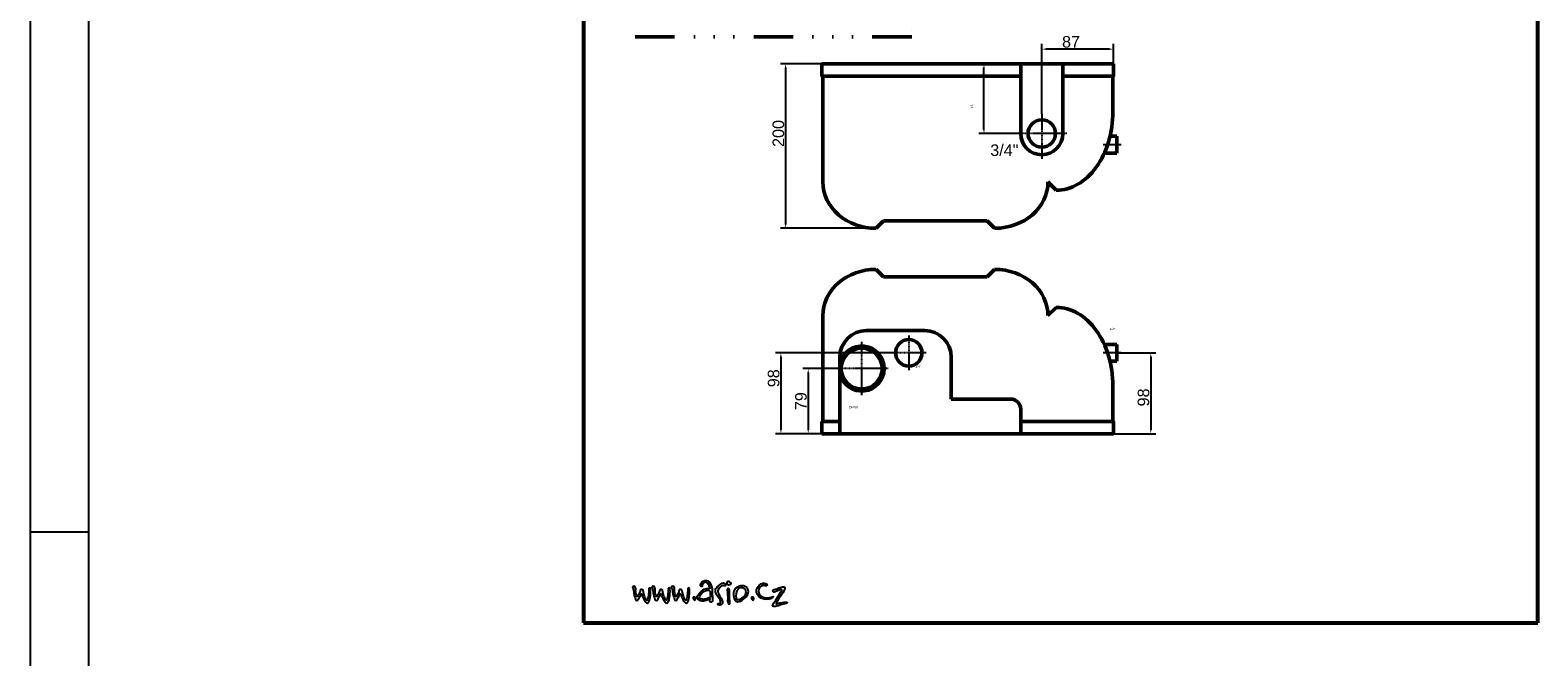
# Model space of a CAD drawing. Header units: millimetres. Extents: x 198383 to 706415, y -768832 to -310514.
# Tile 3 of 40: x 198623 to 208311, y -375305 to -371279. Entities that reach past the tile are written whole.
import ezdxf
from ezdxf.enums import TextEntityAlignment as Align

# ---------------------------------------------------------------- set-up
doc = ezdxf.new("R2010")
doc.units = ezdxf.units.MM
doc.linetypes.add('CHAIN', pattern=[0.3543, 0.2362, -0.0295, 0.0591, -0.0295])
doc.linetypes.add('DIVIDE5', pattern=[38.1, 12.7, -6.35, 0, -6.35, 0, -6.35, 0, -6.35])
for name, color, linetype in [('AS-Koty', 7, 'Continuous'), ('AS-Ramecek', 9, 'Continuous'), ('AS_ZNACKA', 4, 'Continuous'), ('Vrstva 1', 7, 'Continuous')]:
    doc.layers.add(name, color=color, linetype=linetype)
for name, color, linetype, lineweight in [('Bemaßungen(DIN)', 7, 'Continuous', 25), ('Mittellinie(DIN)', 7, 'Continuous', 25), ('Mittelpunktmarkierung(DIN)', 7, 'Continuous', 25), ('Sichtbare Kanten(DIN)', 7, 'Continuous', 50), ('Skizziergeometrie(DIN)', 7, 'Continuous', 50), ('SRAFY', 9, 'Continuous', 0), ('Symbole(DIN)', 7, 'Continuous', 25), ('ZTI-DSP-formaty', 102, 'Continuous', 25), ('ZTI-DSP-potr_uzitkova', 142, 'DIVIDE5', 50)]:
    doc.layers.add(name, color=color, linetype=linetype, lineweight=lineweight)
doc.styles.add('Aktuell-DIN', font='arial.ttf')
doc.styles.add('ARIAL', font='IC-SIMPLEX.SHX', dxfattribs={"width": 0.8})
doc.styles.add('Castelar', font='CASTELAR.TTF')
doc.styles.add('DIN - Andere-03', font='arial.ttf')

# ---------------------------------------------------------------- blocks, each defined once
blk = doc.blocks.new('*U847', base_point=(44572.5, 0))
at = {"layer": 'ZTI-DSP-formaty', "linetype": 'Continuous', "ltscale": 15}
for p, q in [((0, 31407.75), (0, 0)), ((375, 31032.75), (375, 375)), ((0, 22275), (375, 22275))]:
    blk.add_line(p, q, dxfattribs=at)
blk = doc.blocks.new('ram_samotny')
at = {"layer": 'AS-Ramecek', "lineweight": 53}
for p, q in [((-5775, 8167.5), (-5775, 0)), ((0, 0), (0, 8167.5)), ((-5775, 0), (0, 0))]:
    blk.add_line(p, q, dxfattribs=at)
at = {"layer": 'Vrstva 1', "color": 156}
for points, knots in [([(-5474.9, 205.8), (-5476.4, 207.9), (-5479.5, 211.4), (-5479.1, 214.7), (-5479.1, 214.7), (-5478.4, 219.6), (-5470.9, 223), (-5466.2, 221), (-5466.2, 221), (-5462.6, 219.4), (-5461.5, 217), (-5460.6, 213.1), (-5460.6, 213.1), (-5459.8, 209.2), (-5458.7, 205.7), (-5459.4, 200.4), (-5459.4, 200.4), (-5460.1, 195.1), (-5459.8, 182.3), (-5457, 173.5), (-5457, 173.5), (-5454.2, 164.7), (-5454.5, 160.6), (-5452.1, 159.7), (-5452.1, 159.7), (-5449.7, 158.7), (-5450.4, 158.4), (-5448.5, 160.5), (-5448.5, 160.5), (-5446.5, 162.6), (-5445.7, 165.1), (-5442.8, 170.3), (-5442.8, 170.3), (-5439.8, 175.5), (-5437, 180.6), (-5436.2, 182.7), (-5436.2, 182.7), (-5435.4, 184.8), (-5433.7, 190.6), (-5433.1, 192.3), (-5433.1, 192.3), (-5432.6, 193.9), (-5432.9, 203.7), (-5423.4, 202.1), (-5423.4, 202.1), (-5413.9, 200.4), (-5414.4, 195.3), (-5412.9, 190), (-5412.9, 190), (-5411.3, 184.7), (-5409, 171.3), (-5405.8, 162.3), (-5405.8, 162.3), (-5402.5, 153.4), (-5400.2, 143.6), (-5396.5, 140.6), (-5396.5, 140.6), (-5392.9, 137.7), (-5392.8, 134.6), (-5391, 136.7), (-5391, 136.7), (-5389.1, 138.8), (-5387.9, 142.7), (-5385.8, 150.6), (-5385.8, 150.6), (-5383.7, 158.4), (-5381.2, 171.7), (-5380.6, 182.7), (-5380.6, 182.7), (-5380.1, 193.8), (-5379.2, 201.8), (-5379.2, 203.7), (-5379.2, 203.7), (-5379.2, 205.7), (-5381.5, 212.3), (-5376.2, 212.4), (-5376.2, 212.4), (-5370.9, 212.6), (-5370.2, 210.3), (-5369.6, 205.1), (-5369.6, 205.1), (-5369, 200), (-5368.9, 184.8), (-5369.5, 174.5), (-5369.5, 174.5), (-5370, 164.1), (-5372.5, 146.2), (-5375.2, 138.2), (-5375.2, 138.2), (-5377.8, 130.3), (-5381.3, 123), (-5383.6, 120.7), (-5383.6, 120.7), (-5385.8, 118.5), (-5388.2, 117.1), (-5393.6, 121.2), (-5393.6, 121.2), (-5399.1, 125.2), (-5406.7, 136.4), (-5410, 143), (-5410, 143), (-5413.2, 149.6), (-5418.9, 160.6), (-5419.6, 165.1), (-5419.6, 165.1), (-5420.3, 169.6), (-5422.2, 176.2), (-5424.8, 176.2), (-5424.8, 176.2), (-5427.3, 176.2), (-5427.8, 173.2), (-5429.1, 170.3), (-5429.1, 170.3), (-5430.3, 167.4), (-5437.7, 152.4), (-5438.9, 151), (-5438.9, 151), (-5440, 149.6), (-5442.8, 141.6), (-5446.7, 138.5), (-5446.7, 138.5), (-5450.6, 135.4), (-5452.3, 135.3), (-5456.3, 138.2), (-5456.3, 138.2), (-5460.4, 141.2), (-5460.9, 145.9), (-5462.6, 151.4), (-5462.6, 151.4), (-5464.3, 156.9), (-5468, 167.5), (-5469.3, 173.8), (-5469.3, 173.8), (-5470.6, 180.1), (-5472.1, 196.2), (-5473.3, 199.8), (-5473.3, 199.8), (-5474.6, 203.5), (-5474.9, 205.8), (-5474.9, 205.8)], [0, 0, 0, 0, 0.028571, 0.028571, 0.028571, 0.028571, 0.057143, 0.057143, 0.057143, 0.057143, 0.085714, 0.085714, 0.085714, 0.085714, 0.114286, 0.114286, 0.114286, 0.114286, 0.142857, 0.142857, 0.142857, 0.142857, 0.171429, 0.171429, 0.171429, 0.171429, 0.2, 0.2, 0.2, 0.2, 0.228571, 0.228571, 0.228571, 0.228571, 0.257143, 0.257143, 0.257143, 0.257143, 0.285714, 0.285714, 0.285714, 0.285714, 0.314286, 0.314286, 0.314286, 0.314286, 0.342857, 0.342857, 0.342857, 0.342857, 0.371429, 0.371429, 0.371429, 0.371429, 0.4, 0.4, 0.4, 0.4, 0.428571, 0.428571, 0.428571, 0.428571, 0.457143, 0.457143, 0.457143, 0.457143, 0.485714, 0.485714, 0.485714, 0.485714, 0.514286, 0.514286, 0.514286, 0.514286, 0.542857, 0.542857, 0.542857, 0.542857, 0.571429, 0.571429, 0.571429, 0.571429, 0.6, 0.6, 0.6, 0.6, 0.628571, 0.628571, 0.628571, 0.628571, 0.657143, 0.657143, 0.657143, 0.657143, 0.685714, 0.685714, 0.685714, 0.685714, 0.714286, 0.714286, 0.714286, 0.714286, 0.742857, 0.742857, 0.742857, 0.742857, 0.771429, 0.771429, 0.771429, 0.771429, 0.8, 0.8, 0.8, 0.8, 0.828571, 0.828571, 0.828571, 0.828571, 0.857143, 0.857143, 0.857143, 0.857143, 0.885714, 0.885714, 0.885714, 0.885714, 0.914286, 0.914286, 0.914286, 0.914286, 0.942857, 0.942857, 0.942857, 0.942857, 0.971429, 0.971429, 0.971429, 0.971429, 1, 1, 1, 1]), ([(-5357.6, 205.8), (-5359.1, 207.9), (-5362.2, 211.4), (-5361.8, 214.7), (-5361.8, 214.7), (-5361.1, 219.6), (-5353.6, 223), (-5348.9, 221), (-5348.9, 221), (-5345.3, 219.4), (-5344.2, 217), (-5343.3, 213.1), (-5343.3, 213.1), (-5342.5, 209.2), (-5341.4, 205.7), (-5342.1, 200.4), (-5342.1, 200.4), (-5342.8, 195.1), (-5342.5, 182.3), (-5339.7, 173.5), (-5339.7, 173.5), (-5336.9, 164.7), (-5337.2, 160.6), (-5334.8, 159.7), (-5334.8, 159.7), (-5332.4, 158.7), (-5333.1, 158.4), (-5331.2, 160.5), (-5331.2, 160.5), (-5329.2, 162.6), (-5328.4, 165.1), (-5325.5, 170.3), (-5325.5, 170.3), (-5322.5, 175.5), (-5319.7, 180.6), (-5318.9, 182.7), (-5318.9, 182.7), (-5318.1, 184.8), (-5316.4, 190.6), (-5315.8, 192.3), (-5315.8, 192.3), (-5315.3, 193.9), (-5315.5, 203.7), (-5306, 202.1), (-5306, 202.1), (-5296.6, 200.4), (-5297.1, 195.3), (-5295.6, 190), (-5295.6, 190), (-5294, 184.7), (-5291.7, 171.3), (-5288.5, 162.3), (-5288.5, 162.3), (-5285.2, 153.4), (-5282.9, 143.6), (-5279.2, 140.6), (-5279.2, 140.6), (-5275.6, 137.7), (-5275.5, 134.6), (-5273.7, 136.7), (-5273.7, 136.7), (-5271.8, 138.8), (-5270.6, 142.7), (-5268.5, 150.6), (-5268.5, 150.6), (-5266.4, 158.4), (-5263.9, 171.7), (-5263.3, 182.7), (-5263.3, 182.7), (-5262.8, 193.8), (-5261.9, 201.8), (-5261.9, 203.7), (-5261.9, 203.7), (-5261.9, 205.7), (-5264.2, 212.3), (-5258.9, 212.4), (-5258.9, 212.4), (-5253.5, 212.6), (-5252.8, 210.3), (-5252.3, 205.1), (-5252.3, 205.1), (-5251.7, 200), (-5251.6, 184.8), (-5252.2, 174.5), (-5252.2, 174.5), (-5252.7, 164.1), (-5255.2, 146.2), (-5257.9, 138.2), (-5257.9, 138.2), (-5260.5, 130.3), (-5264, 123), (-5266.3, 120.7), (-5266.3, 120.7), (-5268.5, 118.5), (-5270.9, 117.1), (-5276.3, 121.2), (-5276.3, 121.2), (-5281.8, 125.2), (-5289.4, 136.4), (-5292.6, 143), (-5292.6, 143), (-5295.9, 149.6), (-5301.6, 160.6), (-5302.3, 165.1), (-5302.3, 165.1), (-5303, 169.6), (-5304.9, 176.2), (-5307.4, 176.2), (-5307.4, 176.2), (-5310, 176.2), (-5310.5, 173.2), (-5311.8, 170.3), (-5311.8, 170.3), (-5313, 167.4), (-5320.4, 152.4), (-5321.5, 151), (-5321.5, 151), (-5322.7, 149.6), (-5325.5, 141.6), (-5329.4, 138.5), (-5329.4, 138.5), (-5333.3, 135.4), (-5335, 135.3), (-5339, 138.2), (-5339, 138.2), (-5343.1, 141.2), (-5343.6, 145.9), (-5345.3, 151.4), (-5345.3, 151.4), (-5347, 156.9), (-5350.7, 167.5), (-5352, 173.8), (-5352, 173.8), (-5353.2, 180.1), (-5354.8, 196.2), (-5356, 199.8), (-5356, 199.8), (-5357.3, 203.5), (-5357.6, 205.8), (-5357.6, 205.8)], [0, 0, 0, 0, 0.028571, 0.028571, 0.028571, 0.028571, 0.057143, 0.057143, 0.057143, 0.057143, 0.085714, 0.085714, 0.085714, 0.085714, 0.114286, 0.114286, 0.114286, 0.114286, 0.142857, 0.142857, 0.142857, 0.142857, 0.171429, 0.171429, 0.171429, 0.171429, 0.2, 0.2, 0.2, 0.2, 0.228571, 0.228571, 0.228571, 0.228571, 0.257143, 0.257143, 0.257143, 0.257143, 0.285714, 0.285714, 0.285714, 0.285714, 0.314286, 0.314286, 0.314286, 0.314286, 0.342857, 0.342857, 0.342857, 0.342857, 0.371429, 0.371429, 0.371429, 0.371429, 0.4, 0.4, 0.4, 0.4, 0.428571, 0.428571, 0.428571, 0.428571, 0.457143, 0.457143, 0.457143, 0.457143, 0.485714, 0.485714, 0.485714, 0.485714, 0.514286, 0.514286, 0.514286, 0.514286, 0.542857, 0.542857, 0.542857, 0.542857, 0.571429, 0.571429, 0.571429, 0.571429, 0.6, 0.6, 0.6, 0.6, 0.628571, 0.628571, 0.628571, 0.628571, 0.657143, 0.657143, 0.657143, 0.657143, 0.685714, 0.685714, 0.685714, 0.685714, 0.714286, 0.714286, 0.714286, 0.714286, 0.742857, 0.742857, 0.742857, 0.742857, 0.771429, 0.771429, 0.771429, 0.771429, 0.8, 0.8, 0.8, 0.8, 0.828571, 0.828571, 0.828571, 0.828571, 0.857143, 0.857143, 0.857143, 0.857143, 0.885714, 0.885714, 0.885714, 0.885714, 0.914286, 0.914286, 0.914286, 0.914286, 0.942857, 0.942857, 0.942857, 0.942857, 0.971429, 0.971429, 0.971429, 0.971429, 1, 1, 1, 1]), ([(-5239.6, 205.8), (-5241.1, 207.9), (-5244.2, 211.4), (-5243.8, 214.7), (-5243.8, 214.7), (-5243.1, 219.6), (-5235.6, 223), (-5230.9, 221), (-5230.9, 221), (-5227.3, 219.4), (-5226.2, 217), (-5225.3, 213.1), (-5225.3, 213.1), (-5224.5, 209.2), (-5223.4, 205.7), (-5224.1, 200.4), (-5224.1, 200.4), (-5224.8, 195.1), (-5224.5, 182.3), (-5221.7, 173.5), (-5221.7, 173.5), (-5218.9, 164.7), (-5219.2, 160.6), (-5216.8, 159.7), (-5216.8, 159.7), (-5214.5, 158.7), (-5215.2, 158.4), (-5213.2, 160.5), (-5213.2, 160.5), (-5211.2, 162.6), (-5210.4, 165.1), (-5207.5, 170.3), (-5207.5, 170.3), (-5204.5, 175.5), (-5201.7, 180.6), (-5200.9, 182.7), (-5200.9, 182.7), (-5200.1, 184.8), (-5198.4, 190.6), (-5197.8, 192.3), (-5197.8, 192.3), (-5197.3, 193.9), (-5197.6, 203.7), (-5188.1, 202.1), (-5188.1, 202.1), (-5178.6, 200.4), (-5179.1, 195.3), (-5177.6, 190), (-5177.6, 190), (-5176.1, 184.7), (-5173.7, 171.3), (-5170.5, 162.3), (-5170.5, 162.3), (-5167.3, 153.4), (-5164.9, 143.6), (-5161.3, 140.6), (-5161.3, 140.6), (-5157.6, 137.7), (-5157.5, 134.6), (-5155.7, 136.7), (-5155.7, 136.7), (-5153.9, 138.8), (-5152.6, 142.7), (-5150.5, 150.6), (-5150.5, 150.6), (-5148.4, 158.4), (-5145.9, 171.7), (-5145.3, 182.7), (-5145.3, 182.7), (-5144.8, 193.8), (-5143.9, 201.8), (-5143.9, 203.7), (-5143.9, 203.7), (-5143.9, 205.7), (-5146.2, 212.3), (-5140.9, 212.4), (-5140.9, 212.4), (-5135.6, 212.6), (-5134.9, 210.3), (-5134.3, 205.1), (-5134.3, 205.1), (-5133.7, 200), (-5133.6, 184.8), (-5134.2, 174.5), (-5134.2, 174.5), (-5134.7, 164.1), (-5137.2, 146.2), (-5139.9, 138.2), (-5139.9, 138.2), (-5142.5, 130.3), (-5146, 123), (-5148.3, 120.7), (-5148.3, 120.7), (-5150.5, 118.5), (-5152.9, 117.1), (-5158.3, 121.2), (-5158.3, 121.2), (-5163.8, 125.2), (-5171.4, 136.4), (-5174.7, 143), (-5174.7, 143), (-5177.9, 149.6), (-5183.6, 160.6), (-5184.3, 165.1), (-5184.3, 165.1), (-5185, 169.6), (-5186.9, 176.2), (-5189.5, 176.2), (-5189.5, 176.2), (-5192, 176.2), (-5192.5, 173.2), (-5193.8, 170.3), (-5193.8, 170.3), (-5195, 167.4), (-5202.4, 152.4), (-5203.6, 151), (-5203.6, 151), (-5204.7, 149.6), (-5207.5, 141.6), (-5211.4, 138.5), (-5211.4, 138.5), (-5215.3, 135.4), (-5217, 135.3), (-5221, 138.2), (-5221, 138.2), (-5225.1, 141.2), (-5225.6, 145.9), (-5227.3, 151.4), (-5227.3, 151.4), (-5229, 156.9), (-5232.7, 167.5), (-5234, 173.8), (-5234, 173.8), (-5235.3, 180.1), (-5236.8, 196.2), (-5238.1, 199.8), (-5238.1, 199.8), (-5239.3, 203.5), (-5239.6, 205.8), (-5239.6, 205.8)], [0, 0, 0, 0, 0.028571, 0.028571, 0.028571, 0.028571, 0.057143, 0.057143, 0.057143, 0.057143, 0.085714, 0.085714, 0.085714, 0.085714, 0.114286, 0.114286, 0.114286, 0.114286, 0.142857, 0.142857, 0.142857, 0.142857, 0.171429, 0.171429, 0.171429, 0.171429, 0.2, 0.2, 0.2, 0.2, 0.228571, 0.228571, 0.228571, 0.228571, 0.257143, 0.257143, 0.257143, 0.257143, 0.285714, 0.285714, 0.285714, 0.285714, 0.314286, 0.314286, 0.314286, 0.314286, 0.342857, 0.342857, 0.342857, 0.342857, 0.371429, 0.371429, 0.371429, 0.371429, 0.4, 0.4, 0.4, 0.4, 0.428571, 0.428571, 0.428571, 0.428571, 0.457143, 0.457143, 0.457143, 0.457143, 0.485714, 0.485714, 0.485714, 0.485714, 0.514286, 0.514286, 0.514286, 0.514286, 0.542857, 0.542857, 0.542857, 0.542857, 0.571429, 0.571429, 0.571429, 0.571429, 0.6, 0.6, 0.6, 0.6, 0.628571, 0.628571, 0.628571, 0.628571, 0.657143, 0.657143, 0.657143, 0.657143, 0.685714, 0.685714, 0.685714, 0.685714, 0.714286, 0.714286, 0.714286, 0.714286, 0.742857, 0.742857, 0.742857, 0.742857, 0.771429, 0.771429, 0.771429, 0.771429, 0.8, 0.8, 0.8, 0.8, 0.828571, 0.828571, 0.828571, 0.828571, 0.857143, 0.857143, 0.857143, 0.857143, 0.885714, 0.885714, 0.885714, 0.885714, 0.914286, 0.914286, 0.914286, 0.914286, 0.942857, 0.942857, 0.942857, 0.942857, 0.971429, 0.971429, 0.971429, 0.971429, 1, 1, 1, 1]), ([(-5017, 142.9), (-5017, 142.9), (-5011.4, 146.8), (-5009.7, 145.5), (-5009.7, 145.5), (-5008, 144.2), (-5012, 135.6), (-5010.7, 131.3), (-5010.7, 131.3), (-5009.4, 127), (-5004.8, 122.4), (-4999.8, 126.3), (-4999.8, 126.3), (-4994.9, 130.3), (-4993.2, 132.5), (-4994.5, 147.5), (-4994.5, 147.5), (-4995.9, 162.5), (-4996.2, 185.8), (-4996.5, 195.4), (-4996.5, 195.4), (-4996.8, 205), (-5001.7, 236.4), (-5013.7, 247.3), (-5013.7, 247.3), (-5025.6, 258.3), (-5037.7, 261.5), (-5050.9, 252.6), (-5050.9, 252.6), (-5064.1, 243.7), (-5066.4, 235.1), (-5066.7, 231.8), (-5066.7, 231.8), (-5067.1, 228.5), (-5068.7, 220.9), (-5062.5, 220.2), (-5062.5, 220.2), (-5056.2, 219.5), (-5057.7, 220.7), (-5056.5, 228.1), (-5056.5, 228.1), (-5055.3, 235.6), (-5050.9, 239.7), (-5045.3, 242.4), (-5045.3, 242.4), (-5039.7, 245), (-5036.4, 248.3), (-5030.8, 244.3), (-5030.8, 244.3), (-5025.2, 240.4), (-5017.9, 236.4), (-5015, 227.2), (-5015, 227.2), (-5012, 217.9), (-5006.4, 209), (-5011.3, 208.6), (-5011.3, 208.6), (-5016.3, 208.3), (-5036.3, 216.5), (-5063.8, 189.5), (-5063.8, 189.5), (-5091.2, 162.4), (-5098.5, 148.3), (-5066.7, 133.3), (-5066.7, 133.3), (-5054.5, 130.6), (-5043, 132.6), (-5032.8, 135.6), (-5032.8, 135.6), (-5023.3, 138.8), (-5017, 142.9), (-5017, 142.9)], [0, 0, 0, 0, 0.055556, 0.055556, 0.055556, 0.055556, 0.111111, 0.111111, 0.111111, 0.111111, 0.166667, 0.166667, 0.166667, 0.166667, 0.222222, 0.222222, 0.222222, 0.222222, 0.277778, 0.277778, 0.277778, 0.277778, 0.333333, 0.333333, 0.333333, 0.333333, 0.388889, 0.388889, 0.388889, 0.388889, 0.444444, 0.444444, 0.444444, 0.444444, 0.5, 0.5, 0.5, 0.5, 0.555556, 0.555556, 0.555556, 0.555556, 0.611111, 0.611111, 0.611111, 0.611111, 0.666667, 0.666667, 0.666667, 0.666667, 0.722222, 0.722222, 0.722222, 0.722222, 0.777778, 0.777778, 0.777778, 0.777778, 0.833333, 0.833333, 0.833333, 0.833333, 0.888889, 0.888889, 0.888889, 0.888889, 0.944444, 0.944444, 0.944444, 0.944444, 1, 1, 1, 1]), ([(-5008, 170.6), (-5008, 179.9), (-5007.7, 187.5), (-5011, 191.8), (-5011, 191.8), (-5014.3, 196.1), (-5016.3, 201), (-5032.1, 196.1), (-5032.1, 196.1), (-5047.9, 191.1), (-5060.8, 179.2), (-5067.4, 169.3), (-5067.4, 169.3), (-5074, 159.4), (-5075.3, 147.5), (-5065.1, 144.9), (-5065.1, 144.9), (-5054.9, 142.2), (-5047.9, 141.2), (-5041, 142.9), (-5041, 142.9), (-5034.1, 144.5), (-5026.2, 147.5), (-5019.9, 149.5), (-5019.9, 149.5), (-5013.7, 151.5), (-5008.7, 153.5), (-5007.7, 157.7), (-5007.7, 157.7), (-5006.7, 162), (-5008, 170.6), (-5008, 170.6)], [0, 0, 0, 0, 0.125, 0.125, 0.125, 0.125, 0.25, 0.25, 0.25, 0.25, 0.375, 0.375, 0.375, 0.375, 0.5, 0.5, 0.5, 0.5, 0.625, 0.625, 0.625, 0.625, 0.75, 0.75, 0.75, 0.75, 0.875, 0.875, 0.875, 0.875, 1, 1, 1, 1]), ([(-4944.5, 220), (-4944.5, 220), (-4936.5, 226.4), (-4932.6, 226.4), (-4932.6, 226.4), (-4928.6, 226.4), (-4925, 223.4), (-4922.2, 223.7), (-4922.2, 223.7), (-4919.4, 224), (-4915.4, 222.8), (-4915.8, 228.3), (-4915.8, 228.3), (-4916.2, 233.8), (-4917.6, 235), (-4921, 239), (-4921, 239), (-4924.3, 242.9), (-4930.5, 242.9), (-4935.9, 239.6), (-4935.9, 239.6), (-4941.4, 236.3), (-4954.5, 230.4), (-4960.9, 223.1), (-4960.9, 223.1), (-4967.3, 215.7), (-4974.9, 210.9), (-4975.9, 202.3), (-4975.9, 202.3), (-4976.8, 193.7), (-4977.1, 191.8), (-4974.3, 182.7), (-4974.3, 182.7), (-4971.5, 173.6), (-4966.1, 162.3), (-4960.3, 155.8), (-4960.3, 155.8), (-4954.5, 149.4), (-4949, 143.9), (-4946.9, 133.2), (-4946.9, 133.2), (-4944.8, 122.5), (-4944.5, 121), (-4949, 119.5), (-4949, 119.5), (-4953.6, 117.9), (-4956.3, 118.9), (-4960, 117), (-4960, 117), (-4963.7, 115.2), (-4966.7, 110), (-4959.7, 108.8), (-4959.7, 108.8), (-4952.7, 107.6), (-4948.4, 107.2), (-4944.5, 109.7), (-4944.5, 109.7), (-4940.5, 112.2), (-4933.5, 115.5), (-4933.2, 121.3), (-4933.2, 121.3), (-4932.9, 127.1), (-4933.4, 132), (-4935.3, 135.7), (-4935.3, 135.7), (-4937.2, 139.4), (-4941.1, 146.7), (-4946.6, 154.9), (-4946.6, 154.9), (-4952.1, 163.2), (-4963.1, 183.7), (-4963.1, 189.8), (-4963.1, 189.8), (-4963.1, 195.9), (-4960.3, 204.1), (-4956, 209.6), (-4956, 209.6), (-4951.8, 215.1), (-4944.5, 220), (-4944.5, 220)], [0, 0, 0, 0, 0.05, 0.05, 0.05, 0.05, 0.1, 0.1, 0.1, 0.1, 0.15, 0.15, 0.15, 0.15, 0.2, 0.2, 0.2, 0.2, 0.25, 0.25, 0.25, 0.25, 0.3, 0.3, 0.3, 0.3, 0.35, 0.35, 0.35, 0.35, 0.4, 0.4, 0.4, 0.4, 0.45, 0.45, 0.45, 0.45, 0.5, 0.5, 0.5, 0.5, 0.55, 0.55, 0.55, 0.55, 0.6, 0.6, 0.6, 0.6, 0.65, 0.65, 0.65, 0.65, 0.7, 0.7, 0.7, 0.7, 0.75, 0.75, 0.75, 0.75, 0.8, 0.8, 0.8, 0.8, 0.85, 0.85, 0.85, 0.85, 0.9, 0.9, 0.9, 0.9, 0.95, 0.95, 0.95, 0.95, 1, 1, 1, 1]), ([(-4884.7, 233.4), (-4884.7, 233.4), (-4891.6, 230.1), (-4897.6, 230.7), (-4897.6, 230.7), (-4903.7, 231.4), (-4909, 236.7), (-4908.7, 241.6), (-4908.7, 241.6), (-4908.5, 246.4), (-4904.9, 251.2), (-4900.6, 251.2), (-4900.6, 251.2), (-4896.4, 251.2), (-4891.9, 249.4), (-4888.9, 246.7), (-4888.9, 246.7), (-4885.9, 244), (-4882.5, 242.7), (-4882.6, 240.1), (-4882.6, 240.1), (-4882.1, 235), (-4884.7, 233.4), (-4884.7, 233.4)], [0, 0, 0, 0, 0.166667, 0.166667, 0.166667, 0.166667, 0.333333, 0.333333, 0.333333, 0.333333, 0.5, 0.5, 0.5, 0.5, 0.666667, 0.666667, 0.666667, 0.666667, 0.833333, 0.833333, 0.833333, 0.833333, 1, 1, 1, 1]), ([(-4890.7, 134.8), (-4890.7, 134.8), (-4888.9, 128.2), (-4889.2, 123.3), (-4889.2, 123.3), (-4889.5, 118.5), (-4890.4, 115.2), (-4893.1, 115.2), (-4893.1, 115.2), (-4895.8, 115.2), (-4898, 115.8), (-4900.3, 121.5), (-4900.3, 121.5), (-4902.7, 127.3), (-4904, 131.4), (-4903, 136), (-4903, 136), (-4902.1, 140.5), (-4901.5, 157.6), (-4902.4, 164), (-4902.4, 164), (-4903.3, 170.3), (-4904.5, 188.9), (-4904.5, 190.7), (-4904.5, 190.7), (-4904.5, 192.5), (-4908.4, 204.8), (-4903.9, 206.7), (-4903.9, 206.7), (-4899.4, 208.5), (-4895.6, 208), (-4893.1, 204.3), (-4893.1, 204.3), (-4890.7, 200.5), (-4890.7, 197.1), (-4891.3, 190.7), (-4891.3, 190.7), (-4891.9, 184.4), (-4892.5, 177.5), (-4892.2, 174.5), (-4892.2, 174.5), (-4891.9, 171.5), (-4892.5, 157.9), (-4892.2, 155.5), (-4892.2, 155.5), (-4891.9, 153.3), (-4890.7, 134.8), (-4890.7, 134.8)], [0, 0, 0, 0, 0.083333, 0.083333, 0.083333, 0.083333, 0.166667, 0.166667, 0.166667, 0.166667, 0.25, 0.25, 0.25, 0.25, 0.333333, 0.333333, 0.333333, 0.333333, 0.416667, 0.416667, 0.416667, 0.416667, 0.5, 0.5, 0.5, 0.5, 0.583333, 0.583333, 0.583333, 0.583333, 0.666667, 0.666667, 0.666667, 0.666667, 0.75, 0.75, 0.75, 0.75, 0.833333, 0.833333, 0.833333, 0.833333, 0.916667, 0.916667, 0.916667, 0.916667, 1, 1, 1, 1]), ([(-4803.3, 223.8), (-4785.2, 218.6), (-4760.8, 187.9), (-4792.6, 155.6), (-4792.6, 155.6), (-4824.4, 123.3), (-4847.4, 123.3), (-4856.6, 135.3), (-4856.6, 135.3), (-4865.8, 147.4), (-4873.4, 183), (-4861.8, 199.2), (-4861.8, 199.2), (-4842.2, 232.1), (-4803.3, 223.8), (-4803.3, 223.8)], [0, 0, 0, 0, 0.25, 0.25, 0.25, 0.25, 0.5, 0.5, 0.5, 0.5, 0.75, 0.75, 0.75, 0.75, 1, 1, 1, 1]), ([(-4823.1, 213.1), (-4810.6, 215.7), (-4788.9, 204.1), (-4790.4, 183.2), (-4790.4, 183.2), (-4799.6, 152.5), (-4835, 136.9), (-4845.3, 141.8), (-4845.3, 141.8), (-4855.6, 146.7), (-4854, 177.9), (-4848.9, 188.8), (-4848.9, 188.8), (-4844.8, 201), (-4838.7, 209.7), (-4823.1, 213.1)], [0, 0, 0, 0, 0.25, 0.25, 0.25, 0.25, 0.5, 0.5, 0.5, 0.5, 0.75, 0.75, 0.75, 0.75, 1, 1, 1, 1]), ([(-4665.1, 226.1), (-4663.1, 230.4), (-4664.1, 233.5), (-4669.6, 236.1), (-4669.6, 236.1), (-4675.1, 238.7), (-4684.8, 243.6), (-4700.5, 236.3), (-4700.5, 236.3), (-4716.3, 229), (-4733.2, 204.4), (-4728.4, 185), (-4728.4, 185), (-4723.5, 165.6), (-4709.1, 148.4), (-4682.6, 143.7), (-4682.6, 143.7), (-4656.2, 139.1), (-4643.3, 146.6), (-4638, 148.8), (-4638, 148.8), (-4632.7, 150.9), (-4630.6, 153.1), (-4627.9, 156.8), (-4627.9, 156.8), (-4625.1, 160.5), (-4630, 160.4), (-4633.6, 158.3), (-4633.6, 158.3), (-4637.2, 156.2), (-4653.8, 150.7), (-4673, 152.6), (-4673, 152.6), (-4692.1, 154.4), (-4716.6, 165.6), (-4715.6, 192.3), (-4715.6, 192.3), (-4715, 209.6), (-4707.9, 216.8), (-4700.2, 222.3), (-4700.2, 222.3), (-4692.9, 226.6), (-4686.3, 227.9), (-4681.3, 226.6), (-4681.3, 226.6), (-4676.2, 225.2), (-4667.3, 221.2), (-4665.1, 226.1)], [0, 0, 0, 0, 0.083333, 0.083333, 0.083333, 0.083333, 0.166667, 0.166667, 0.166667, 0.166667, 0.25, 0.25, 0.25, 0.25, 0.333333, 0.333333, 0.333333, 0.333333, 0.416667, 0.416667, 0.416667, 0.416667, 0.5, 0.5, 0.5, 0.5, 0.583333, 0.583333, 0.583333, 0.583333, 0.666667, 0.666667, 0.666667, 0.666667, 0.75, 0.75, 0.75, 0.75, 0.833333, 0.833333, 0.833333, 0.833333, 0.916667, 0.916667, 0.916667, 0.916667, 1, 1, 1, 1]), ([(-4610, 204.8), (-4612.5, 204.1), (-4615, 203), (-4620.2, 202.5), (-4620.2, 202.5), (-4625.4, 202.1), (-4631, 196.2), (-4627.7, 190.8), (-4627.7, 190.8), (-4624.3, 185.4), (-4617.3, 184.7), (-4614.1, 187.2), (-4614.1, 187.2), (-4610.9, 189.7), (-4601.9, 194), (-4594.7, 196.9), (-4594.7, 196.9), (-4587.5, 199.8), (-4582.5, 201.9), (-4579.1, 201.4), (-4579.1, 201.4), (-4575.7, 201), (-4571.2, 201.9), (-4574.8, 195.8), (-4574.8, 195.8), (-4578.4, 189.7), (-4599, 157.6), (-4605.7, 146.8), (-4605.7, 146.8), (-4612.5, 135.9), (-4624.5, 121), (-4626.3, 116.7), (-4626.3, 116.7), (-4628.1, 112.4), (-4633.8, 104.7), (-4628.6, 100.5), (-4628.6, 100.5), (-4623.4, 96.2), (-4616.6, 98.9), (-4605.5, 101.4), (-4605.5, 101.4), (-4594.5, 103.8), (-4573.7, 111.1), (-4568, 112.4), (-4568, 112.4), (-4562.4, 113.8), (-4556.3, 115.1), (-4552.2, 116.7), (-4552.2, 116.7), (-4548.1, 118.3), (-4539.8, 121.2), (-4542.7, 124.4), (-4542.7, 124.4), (-4545.7, 127.6), (-4548.8, 126), (-4556.5, 125.5), (-4556.5, 125.5), (-4564.2, 125.1), (-4579.3, 122.8), (-4587, 120.6), (-4587, 120.6), (-4594.7, 118.3), (-4606.9, 115.6), (-4606.9, 115.6), (-4606.9, 115.6), (-4606.9, 115.6), (-4612.5, 114), (-4608.2, 121), (-4608.2, 121), (-4603.9, 128), (-4595.4, 144), (-4584.7, 158.5), (-4584.7, 158.5), (-4574.1, 173), (-4562.6, 193.5), (-4560.1, 198.3), (-4560.1, 198.3), (-4557.6, 203), (-4552.7, 214.1), (-4559, 216.8), (-4559, 216.8), (-4565.3, 219.5), (-4566.7, 218.8), (-4576.2, 216.6), (-4576.2, 216.6), (-4585.6, 214.3), (-4591.1, 212.3), (-4596.7, 210.2), (-4596.7, 210.2), (-4602.4, 208.2), (-4610, 204.8), (-4610, 204.8)], [0, 0, 0, 0, 0.043478, 0.043478, 0.043478, 0.043478, 0.086957, 0.086957, 0.086957, 0.086957, 0.130435, 0.130435, 0.130435, 0.130435, 0.173913, 0.173913, 0.173913, 0.173913, 0.217391, 0.217391, 0.217391, 0.217391, 0.26087, 0.26087, 0.26087, 0.26087, 0.304348, 0.304348, 0.304348, 0.304348, 0.347826, 0.347826, 0.347826, 0.347826, 0.391304, 0.391304, 0.391304, 0.391304, 0.434783, 0.434783, 0.434783, 0.434783, 0.478261, 0.478261, 0.478261, 0.478261, 0.521739, 0.521739, 0.521739, 0.521739, 0.565217, 0.565217, 0.565217, 0.565217, 0.608696, 0.608696, 0.608696, 0.608696, 0.652174, 0.652174, 0.652174, 0.652174, 0.695652, 0.695652, 0.695652, 0.695652, 0.73913, 0.73913, 0.73913, 0.73913, 0.782609, 0.782609, 0.782609, 0.782609, 0.826087, 0.826087, 0.826087, 0.826087, 0.869565, 0.869565, 0.869565, 0.869565, 0.913043, 0.913043, 0.913043, 0.913043, 0.956522, 0.956522, 0.956522, 0.956522, 1, 1, 1, 1]), ([(-5107.5, 140), (-5109.5, 142.9), (-5110.9, 143.4), (-5111.8, 146.7), (-5111.8, 146.7), (-5112.7, 150.1), (-5113.4, 152), (-5111.3, 153.8), (-5111.3, 153.8), (-5109.3, 155.6), (-5107.2, 157.4), (-5103.6, 156.7), (-5103.6, 156.7), (-5100, 156), (-5097.5, 152), (-5098, 148.3), (-5098, 148.3), (-5098.4, 144.7), (-5096.8, 141.1), (-5099.1, 139.7), (-5099.1, 139.7), (-5101.4, 138.4), (-5102.9, 137.7), (-5104.3, 138.1), (-5104.3, 138.1), (-5105.7, 138.6), (-5107.5, 140), (-5107.5, 140)], [0, 0, 0, 0, 0.142857, 0.142857, 0.142857, 0.142857, 0.285714, 0.285714, 0.285714, 0.285714, 0.428571, 0.428571, 0.428571, 0.428571, 0.571429, 0.571429, 0.571429, 0.571429, 0.714286, 0.714286, 0.714286, 0.714286, 0.857143, 0.857143, 0.857143, 0.857143, 1, 1, 1, 1]), ([(-4754.2, 140), (-4756.3, 142.9), (-4757.6, 143.4), (-4758.5, 146.7), (-4758.5, 146.7), (-4759.5, 150.1), (-4760.1, 152), (-4758.1, 153.8), (-4758.1, 153.8), (-4756.1, 155.6), (-4754, 157.4), (-4750.4, 156.7), (-4750.4, 156.7), (-4746.8, 156), (-4744.3, 152), (-4744.7, 148.3), (-4744.7, 148.3), (-4745.2, 144.7), (-4743.6, 141.1), (-4745.9, 139.7), (-4745.9, 139.7), (-4748.1, 138.4), (-4749.7, 137.7), (-4751.1, 138.1), (-4751.1, 138.1), (-4752.4, 138.6), (-4754.2, 140), (-4754.2, 140)], [0, 0, 0, 0, 0.142857, 0.142857, 0.142857, 0.142857, 0.285714, 0.285714, 0.285714, 0.285714, 0.428571, 0.428571, 0.428571, 0.428571, 0.571429, 0.571429, 0.571429, 0.571429, 0.714286, 0.714286, 0.714286, 0.714286, 0.857143, 0.857143, 0.857143, 0.857143, 1, 1, 1, 1])]:
    blk.add_open_spline(points, degree=3, knots=knots, dxfattribs=at)
at = {"layer": 'SRAFY', "color": 156}
for tag, height, style, p in [('NÁZEV_VÝROBKU', 90, 'ARIAL', (-461.5, 7777.3)), ('TYP_VÝROBKU', 75, 'Castelar', (-461.5, 7586))]:
    blk.add_attdef(tag, text='', height=height, dxfattribs=dict(at, style=style)).set_placement(p, align=Align.RIGHT)

msp = doc.modelspace()

# ---------------------------------------------------------------- linework, layer by layer
at = {"layer": 'AS-Koty', "color": 4, "linetype": 'Continuous', "lineweight": 25}
for p, q in [((204157.205, -373352.124), (203413.504, -373352.124)), ((205606.528, -373352.124), (205857.299, -373352.124)), ((203447.216, -373378.668), (203447.216, -373845.849)), ((203794.874, -373452.992), (203589.123, -373452.992)), ((205823.588, -373378.668), (205823.588, -373845.849)), ((203622.834, -373479.537), (203622.834, -373845.849)), ((203732.495, -373872.393), (203413.504, -373872.393)), ((203732.495, -373872.393), (203589.123, -373872.393)), ((205585.293, -373872.393), (205857.299, -373872.393))]:
    msp.add_line(p, q, dxfattribs=at)
at = {"layer": 'AS-Koty', "color": 4}
for points in [[(203451.64, -373378.668), (203442.792, -373378.668), (203447.216, -373352.124)], [(205828.012, -373378.668), (205819.164, -373378.668), (205823.588, -373352.124)], [(203627.258, -373479.537), (203618.41, -373479.537), (203622.834, -373452.992)], [(203442.792, -373845.849), (203451.64, -373845.849), (203447.216, -373872.393)], [(203618.41, -373845.849), (203627.258, -373845.849), (203622.834, -373872.393)], [(205819.164, -373845.849), (205828.012, -373845.849), (205823.588, -373872.393)]]:
    msp.add_solid(points, dxfattribs=at)
at = {"layer": 'AS_ZNACKA', "color": 4, "linetype": 'Continuous', "lineweight": 25}
for p, q in [((203711.26, -371495.323), (203443.958, -371495.323)), ((203477.669, -371521.867), (203477.669, -372525.244)), ((204058.991, -372551.789), (203443.958, -372551.789))]:
    msp.add_line(p, q, dxfattribs=at)
at = {"layer": 'AS_ZNACKA', "color": 4}
for points in [[(203482.093, -371521.867), (203473.245, -371521.867), (203477.669, -371495.323)], [(203473.245, -372525.244), (203482.093, -372525.244), (203477.669, -372551.789)]]:
    msp.add_solid(points, dxfattribs=at)
at = {"layer": 'Bemaßungen(DIN)', "color": 4, "linetype": 'Continuous', "lineweight": 25, "transparency": 16777216}
for p, q in [((205123.42, -371817.225), (205123.42, -371367.644)), ((205558.748, -371401.356), (205149.965, -371401.356)), ((205585.293, -371495.323), (205585.293, -371367.644)), ((204752.005, -371917.378), (204752.005, -371521.867)), ((204961.5, -371943.923), (204718.294, -371943.923))]:
    msp.add_line(p, q, dxfattribs=at)
at = {"layer": 'Bemaßungen(DIN)', "color": 4, "linetype": 'Continuous', "transparency": 16777216}
for points in [[(205149.965, -371396.931), (205149.965, -371405.78), (205123.42, -371401.356)], [(205558.748, -371396.931), (205558.748, -371405.78), (205585.293, -371401.356)], [(204747.581, -371521.867), (204756.429, -371521.867), (204752.005, -371495.323)], [(204747.581, -371917.378), (204756.429, -371917.378), (204752.005, -371943.923)]]:
    msp.add_solid(points, dxfattribs=at)
at = {"layer": 'Mittellinie(DIN)', "linetype": 'CHAIN', "ltscale": 12.171131}
for p, q in [((205633.072, -372015.592), (205516.775, -372015.592)), ((205633.072, -373352.124), (205516.775, -373352.124))]:
    msp.add_line(p, q, dxfattribs=at)
at = {"layer": 'Mittelpunktmarkierung(DIN)', "linetype": 'CHAIN', "ltscale": 23.990969}
for p, q in [((205123.42, -371817.225), (205123.42, -372105.843)), ((205285.341, -371943.923), (204961.5, -371943.923)), ((204268.692, -373240.637), (204268.692, -373463.61)), ((203966.086, -373281.781), (203966.086, -373624.203)), ((204380.178, -373352.124), (204157.205, -373352.124)), ((204137.297, -373452.992), (203794.874, -373452.992))]:
    msp.add_line(p, q, dxfattribs=at)
at = {"layer": 'Sichtbare Kanten(DIN)'}
for p, q in [((203711.26, -371571.24), (203711.26, -371495.323)), ((203711.26, -371495.323), (204988.044, -371495.323)), ((204988.044, -371495.323), (204988.044, -371571.24)), ((204988.044, -371495.323), (205258.797, -371495.323)), ((205258.797, -371495.323), (205585.293, -371495.323)), ((205258.797, -371571.24), (205258.797, -371495.323)), ((205585.293, -371571.24), (205585.293, -371495.323)), ((203711.26, -371571.24), (203711.26, -371574.956)), ((203714.976, -371574.956), (203711.26, -371574.956)), ((203714.976, -371574.956), (204988.044, -371574.956)), ((203716.569, -372254.492), (203716.569, -371574.956)), ((204988.044, -371571.24), (204988.044, -371574.956)), ((204988.044, -371943.923), (204988.044, -371574.956)), ((205258.797, -371574.956), (205258.797, -371571.24)), ((205258.797, -371574.956), (205258.797, -371943.923)), ((205258.797, -371574.956), (205581.576, -371574.956)), ((205579.984, -371574.956), (205579.984, -371803.237)), ((205606.528, -371961.176), (205561.692, -371961.176)), ((205606.528, -371961.176), (205606.528, -372015.592)), ((205606.528, -372070.008), (205524.946, -372070.008)), ((205606.528, -372015.592), (205606.528, -372070.008)), ((205216.326, -372307.581), (205163.237, -372254.492)), ((204106.771, -372504.009), (204058.991, -372551.789)), ((204773.035, -372504.009), (204106.771, -372504.009)), ((204820.815, -372551.789), (204773.035, -372504.009)), ((204058.991, -372815.927), (204106.771, -372863.707)), ((204106.771, -372863.707), (204773.035, -372863.707)), ((204773.035, -372863.707), (204820.815, -372815.927)), ((205163.237, -373113.224), (205216.326, -373060.135)), ((203716.569, -373792.76), (203716.569, -373113.224)), ((203997.939, -373208.784), (204369.56, -373208.784)), ((205606.528, -373297.708), (205524.946, -373297.708)), ((205606.528, -373297.708), (205606.528, -373406.54)), ((203825.4, -373792.76), (203825.4, -373381.322)), ((204542.099, -373381.322), (204542.099, -373649.421)), ((205606.528, -373406.54), (205561.692, -373406.54)), ((204542.099, -373649.421), (204924.338, -373649.421)), ((205579.984, -373564.479), (205579.984, -373792.76)), ((204988.044, -373713.127), (204988.044, -373792.76)), ((203711.26, -373872.393), (203711.26, -373792.76)), ((203711.26, -373792.76), (203825.4, -373792.76)), ((203825.4, -373792.76), (203825.4, -373872.393)), ((205581.576, -373792.76), (204988.044, -373792.76)), ((204988.044, -373796.476), (204988.044, -373792.76)), ((204988.044, -373796.476), (204988.044, -373872.393)), ((205585.293, -373796.476), (205585.293, -373872.393)), ((203825.4, -373872.393), (203711.26, -373872.393)), ((204988.044, -373872.393), (203825.4, -373872.393)), ((205585.293, -373872.393), (204988.044, -373872.393))]:
    msp.add_line(p, q, dxfattribs=at)
at = {"layer": 'Sichtbare Kanten(DIN)', "ltscale": 15}
for centre, radius in [((203966.086, -373452.992), 131.395), ((204268.692, -373352.124), 84.942)]:
    msp.add_circle(centre, radius, dxfattribs=at)
for centre, radius, start, end in [((203714.976, -371571.24), 3.716, 180, 270), ((205581.576, -371571.24), 3.716, 270, 0), ((205123.42, -371943.923), 135.376, 180, 0), ((203997.939, -373381.322), 172.538, 90, 180), ((204369.56, -373381.322), 172.538, 0, 90), ((203966.086, -373452.992), 144.667, 193.4736779, 166.5263221), ((204924.338, -373713.127), 63.706, 0, 90), ((205581.576, -373796.476), 3.716, 0, 90)]:
    msp.add_arc(centre, radius, start, end, dxfattribs=at)
for centre, major_axis, ratio, start_param, end_param in [((205216.326, -371803.237), (0, -504.343), 0.72105263, 0, 1.57079633), ((204058.991, -372254.492), (-342.422, 0), 0.86821705, 0, 1.57079633), ((204820.815, -372254.492), (-342.422, 0), 0.86821705, 1.57079633, 3.14159265), ((204058.991, -373113.224), (-342.422, 0), 0.86821705, 4.71238898, 6.28318531), ((204820.815, -373113.224), (-342.422, 0), 0.86821705, 3.14159265, 4.71238898), ((205216.326, -373564.479), (0, 504.343), 0.72105263, 4.71238898, 6.28318531)]:
    msp.add_ellipse(centre, major_axis=major_axis, ratio=ratio, start_param=start_param, end_param=end_param, dxfattribs=at)
at = {"layer": 'Skizziergeometrie(DIN)', "ltscale": 15}
msp.add_circle((205123.415, -371943.145), 88.276, dxfattribs=at)
at = {"layer": 'ZTI-DSP-potr_uzitkova', "ltscale": 20}
msp.add_lwpolyline([(204288.643, -370775.638), (204288.643, -371321.93), (202421.881, -371321.93)], dxfattribs=at)

# ---------------------------------------------------------------- block references
at = {"xscale": 1.061775, "yscale": 1.061775, "zscale": 1.061775}
msp.add_blockref('ram_samotny', (208310.99, -375087.161), dxfattribs=at)
at = {"layer": 'ZTI-DSP-formaty', "ltscale": 15}
msp.add_blockref('*U847', (243195.885, -396777.677), dxfattribs=at)

# ---------------------------------------------------------------- texts
at = {"layer": 'AS-Koty', "color": 4, "lineweight": 25, "char_height": 74.3243, "attachment_point": 5, "rotation": 90, "style": 'DIN - Andere-03'}
for s, insert in [('\\A1;98', (203400.779, -373515.583)), ('\\A1;79', (203576.397, -373662.693)), ('\\A1;98', (205777.151, -373638.638))]:
    msp.add_mtext(s, dxfattribs=dict(at, insert=insert))
at = {"layer": 'AS_ZNACKA', "color": 4, "lineweight": 25, "insert": (203431.232, -371942.981), "char_height": 74.3243, "attachment_point": 5, "rotation": 90, "style": 'DIN - Andere-03'}
msp.add_mtext('\\A1;200', dxfattribs=at)
at = {"layer": 'Bemaßungen(DIN)', "color": 4, "linetype": 'Continuous', "lineweight": 25, "transparency": 16777216, "insert": (205253.666, -371316.965), "char_height": 74.3243, "attachment_point": 1, "style": 'DIN - Andere-03'}
msp.add_mtext('\\A1;87', dxfattribs=at)
at = {"layer": 'Bemaßungen(DIN)', "color": 4, "linetype": 'Continuous', "lineweight": 25, "transparency": 16777216, "insert": (204667.615, -371808.5), "char_height": 74.32425, "attachment_point": 1, "rotation": 90, "style": 'DIN - Andere-03'}
msp.add_mtext('\\A1; \\fArial|b0|i0;\\H14.0000;85', dxfattribs=at)
at = {"layer": 'Symbole(DIN)', "color": 4, "linetype": 'Continuous', "style": 'Aktuell-DIN'}
msp.add_text('3/4"', height=74.3243, dxfattribs=at).set_placement((204792.426, -372087.507))
at = {"layer": 'Symbole(DIN)', "color": 4, "char_height": 74.32425, "attachment_point": 1, "style": 'Aktuell-DIN'}
for s, insert, width in [('{\\fArial|b0|i0;\\H14.0000;1/2"}', (205560.131, -373191.88), 181.16537), ('{\\fArial|b0|i0;\\H14.0000;3/4"}', (204311.974, -373433.31), 186.42878), ('{\\fArial|b0|i0;\\H14.0000;DN 50}', (203886.407, -373694.188), 294.29457)]:
    msp.add_mtext(s, dxfattribs=dict(at, insert=insert, width=width))

doc.saveas('drawing.dxf')
